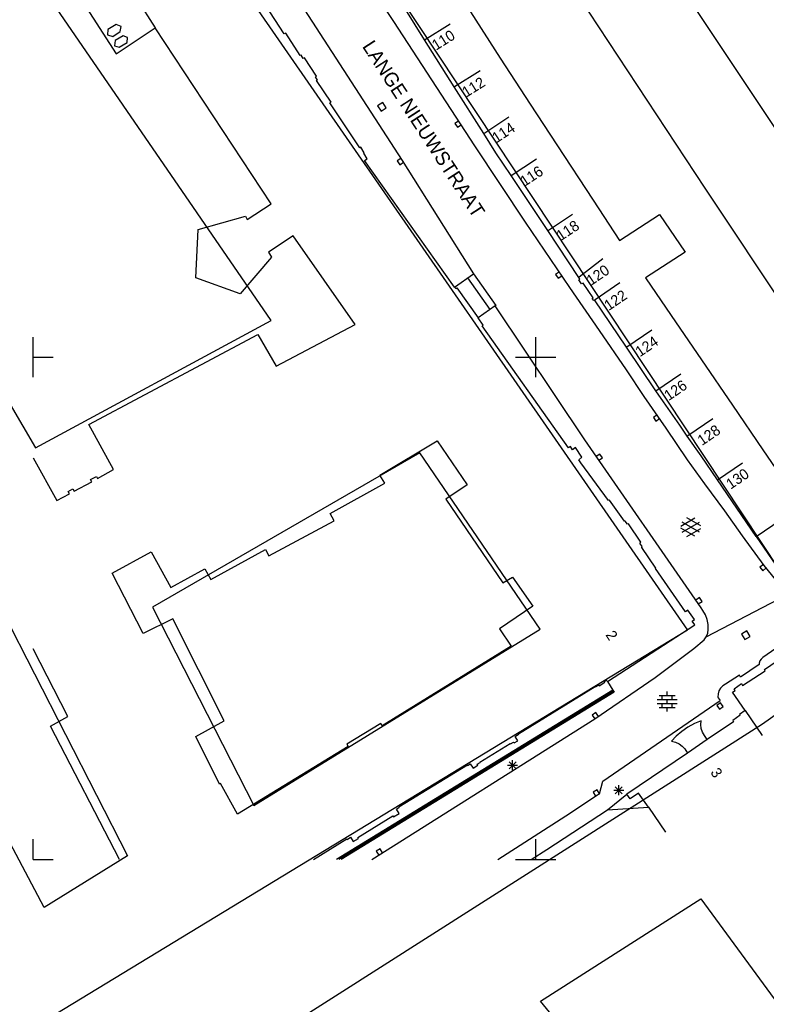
# Model space of a CAD drawing. Header units: millimetres. Extents: x 135944 to 142000, y 454200 to 456692.
# Tile 15 of 185: x 137049 to 137123, y 455086 to 455184. Entities that reach past the tile are written whole.
import ezdxf
from ezdxf.enums import TextEntityAlignment as Align

# ---------------------------------------------------------------- set-up
doc = ezdxf.new("R2010")
doc.units = ezdxf.units.MM
doc.layers.get('0').update_dxf_attribs({"color": 251})
doc.layers.add('TotaalGBKN2013X$0$Contouren', color=251, linetype='Continuous')
doc.styles.add('TotaalGBKN2013X$0$GBKN binnenstad 2009$0$Standard', font='txt')

msp = doc.modelspace()

# ---------------------------------------------------------------- linework, layer by layer
for p, q in [((137070.02, 455195.352), (137086.717, 455169.601)), ((137116.871, 455166.838), (137099.895, 455192.63)), ((137052.209, 455189.675), (137058.246, 455180.201)), ((137085.868, 455183.425), (137081.711, 455189.741)), ((137131.34, 455161.523), (137113.175, 455188.807)), ((137088.945, 455181.619), (137085.331, 455187.375)), ((137074.973, 455182.191), (137072.119, 455186.596)), ((137060.311, 455185.684), (137062.132, 455182.802)), ((137093.494, 455184.379), (137096.468, 455179.794)), ((137093.925, 455171.063), (137085.868, 455183.425)), ((137057.443, 455182.617), (137057.408, 455182.11)), ((137058.253, 455183.128), (137057.443, 455182.617)), ((137057.912, 455181.948), (137058.646, 455182.428)), ((137058.246, 455180.201), (137062.132, 455182.802)), ((137058.745, 455182.934), (137058.253, 455183.128)), ((137058.646, 455182.428), (137058.745, 455182.934)), ((137073.666, 455165.287), (137062.132, 455182.802)), ((137088.937, 455181.614), (137091.482, 455183.204)), ((137057.408, 455182.11), (137057.912, 455181.948)), ((137058.145, 455181.537), (137058.097, 455181.017)), ((137058.942, 455181.99), (137058.145, 455181.537)), ((137059.396, 455181.829), (137058.942, 455181.99)), ((137059.335, 455181.335), (137059.396, 455181.829)), ((137075.127, 455182.271), (137074.973, 455182.191)), ((137076.563, 455180.03), (137075.127, 455182.271)), ((137091.89, 455176.934), (137088.945, 455181.619)), ((137058.097, 455181.017), (137058.551, 455180.881)), ((137058.551, 455180.881), (137059.335, 455181.335)), ((137076.653, 455180.08), (137076.563, 455180.03)), ((137076.876, 455179.733), (137076.653, 455180.08)), ((137077.004, 455179.808), (137076.876, 455179.733)), ((137078.181, 455177.99), (137077.004, 455179.808)), ((137096.468, 455179.794), (137099.452, 455175.211)), ((137091.922, 455176.954), (137094.467, 455178.544)), ((137078.091, 455177.934), (137078.181, 455177.99)), ((137078.289, 455177.588), (137078.091, 455177.934)), ((137078.205, 455177.551), (137078.289, 455177.588)), ((137079.637, 455175.412), (137078.205, 455177.551)), ((137094.825, 455172.28), (137091.89, 455176.934)), ((137079.502, 455175.344), (137079.637, 455175.412)), ((137082.496, 455170.86), (137079.502, 455175.344)), ((137084.791, 455175.357), (137084.271, 455175.019)), ((137084.271, 455175.019), (137084.609, 455174.499)), ((137084.609, 455174.499), (137085.129, 455174.837)), ((137085.129, 455174.837), (137084.791, 455175.357)), ((137099.452, 455175.211), (137102.101, 455171.158)), ((137094.825, 455172.28), (137097.335, 455173.924)), ((137092.317, 455173.519), (137091.947, 455173.263)), ((137091.947, 455173.263), (137092.204, 455172.893)), ((137092.204, 455172.893), (137092.574, 455173.15)), ((137096.036, 455170.363), (137094.825, 455172.28)), ((137082.605, 455170.916), (137082.496, 455170.86)), ((137082.945, 455170.364), (137082.605, 455170.916)), ((137098.998, 455163.451), (137093.925, 455171.063)), ((137102.101, 455171.158), (137105.704, 455165.644)), ((137082.893, 455170.32), (137082.945, 455170.364)), ((137083.226, 455169.743), (137082.893, 455170.32)), ((137082.97, 455169.581), (137083.226, 455169.743)), ((137086.595, 455169.791), (137086.218, 455169.546)), ((137097.541, 455168.097), (137096.036, 455170.363)), ((137097.563, 455168.111), (137100.073, 455169.755)), ((137091.921, 455156.992), (137082.97, 455169.581)), ((137086.218, 455169.546), (137086.463, 455169.168)), ((137086.463, 455169.168), (137086.84, 455169.413)), ((137086.717, 455169.601), (137093.805, 455158.317)), ((137101.189, 455162.604), (137097.541, 455168.097)), ((137130.84, 455145.753), (137116.871, 455166.838)), ((137071.285, 455163.709), (137073.666, 455165.287)), ((137105.704, 455165.644), (137108.332, 455161.622)), ((137066.409, 455162.728), (137071.114, 455164.03)), ((137071.114, 455164.03), (137071.285, 455163.709)), ((137101.164, 455162.587), (137103.674, 455164.231)), ((137108.332, 455161.622), (137112.306, 455164.22)), ((137112.306, 455164.22), (137114.86, 455160.458)), ((137103.388, 455156.949), (137098.998, 455163.451)), ((137066.173, 455157.907), (137066.409, 455162.728)), ((137075.874, 455162.093), (137073.404, 455160.467)), ((137082.046, 455153.257), (137075.874, 455162.093)), ((137104.278, 455157.953), (137101.189, 455162.604)), ((137073.725, 455159.978), (137070.598, 455156.32)), ((137073.404, 455160.467), (137073.725, 455159.978)), ((137104.319, 455157.99), (137106.68, 455159.842)), ((137114.86, 455160.458), (137110.937, 455157.91)), ((137070.598, 455156.32), (137066.173, 455157.907)), ((137091.921, 455156.992), (137093.805, 455158.317)), ((137095.456, 455154.758), (137093.234, 455157.915)), ((137093.805, 455158.317), (137096.027, 455155.16)), ((137102.351, 455158.487), (137101.978, 455158.236)), ((137101.978, 455158.236), (137102.23, 455157.863)), ((137102.23, 455157.863), (137102.603, 455158.114)), ((137104.403, 455157.765), (137104.278, 455157.953)), ((137110.937, 455157.91), (137113.484, 455154.164)), ((137091.921, 455156.992), (137092.037, 455156.829)), ((137092.037, 455156.829), (137092.159, 455156.92)), ((137092.159, 455156.92), (137094.268, 455153.922)), ((137106.361, 455152.665), (137103.388, 455156.949)), ((137104.277, 455157.7), (137104.403, 455157.765)), ((137104.563, 455157.304), (137104.277, 455157.7)), ((137104.708, 455157.376), (137104.563, 455157.304)), ((137105.706, 455155.913), (137104.708, 455157.376)), ((137105.897, 455155.746), (137108.381, 455157.43)), ((137105.612, 455155.854), (137105.706, 455155.913)), ((137095.951, 455155.107), (137094.268, 455153.922)), ((137096.027, 455155.16), (137095.951, 455155.107)), ((137104.871, 455141.762), (137095.951, 455155.107)), ((137105.774, 455155.653), (137105.612, 455155.854)), ((137105.856, 455155.712), (137105.774, 455155.653)), ((137109.022, 455151.012), (137105.856, 455155.712)), ((137094.771, 455153.208), (137094.268, 455153.922)), ((137113.484, 455154.164), (137116.485, 455149.752)), ((137074.168, 455149.123), (137082.046, 455153.257)), ((137094.663, 455153.132), (137094.771, 455153.208)), ((137103.253, 455140.974), (137094.663, 455153.132)), ((137050, 455150), (137050, 455152)), ((137055.537, 455143.315), (137072.339, 455152.259)), ((137072.339, 455152.259), (137074.168, 455149.123)), ((137100, 455150), (137100, 455152)), ((137109.022, 455148.751), (137106.361, 455152.665)), ((137109.055, 455151.035), (137111.539, 455152.719)), ((137111.952, 455146.662), (137109.022, 455151.012)), ((137050, 455150), (137052, 455150)), ((137050, 455148), (137050, 455150)), ((137098, 455150), (137100, 455150)), ((137100, 455150), (137102, 455150)), ((137100, 455148), (137100, 455150)), ((137116.485, 455149.752), (137119.571, 455145.215)), ((137110.784, 455146.088), (137109.022, 455148.751)), ((137111.964, 455146.67), (137114.448, 455148.354)), ((137112.993, 455142.941), (137110.784, 455146.088)), ((137112.699, 455145.553), (137111.952, 455146.662)), ((137114.335, 455143.223), (137112.699, 455145.553)), ((137119.571, 455145.215), (137122.59, 455140.776)), ((137112.073, 455144.254), (137111.703, 455143.998)), ((137058, 455138.809), (137055.537, 455143.315)), ((137111.703, 455143.998), (137111.96, 455143.628)), ((137111.96, 455143.628), (137112.33, 455143.885)), ((137115.078, 455142.156), (137114.335, 455143.223)), ((137115.131, 455142.192), (137117.609, 455143.884)), ((137115.101, 455139.787), (137112.993, 455142.941)), ((137084.474, 455138.271), (137090.186, 455141.669)), ((137090.186, 455141.669), (137093.171, 455137.296)), ((137116.444, 455125.046), (137104.871, 455141.762)), ((137116.46, 455140.171), (137115.078, 455142.156)), ((137103.454, 455141.11), (137103.253, 455140.974)), ((137103.663, 455140.784), (137103.454, 455141.11)), ((137103.964, 455141.005), (137103.663, 455140.784)), ((137104.571, 455140.035), (137103.964, 455141.005)), ((137106.389, 455140.362), (137106.019, 455140.105)), ((137106.646, 455139.992), (137106.389, 455140.362)), ((137122.59, 455140.776), (137125.811, 455136.04)), ((137050, 455139.971), (137052.367, 455135.722)), ((137104.295, 455139.796), (137104.571, 455140.035)), ((137104.499, 455139.476), (137104.295, 455139.796)), ((137107.227, 455135.722), (137104.499, 455139.476)), ((137106.276, 455139.736), (137106.646, 455139.992)), ((137116.82, 455137.408), (137115.101, 455139.787)), ((137118.09, 455137.788), (137116.46, 455140.171)), ((137118.086, 455137.786), (137120.564, 455139.478)), ((137056.403, 455137.923), (137058, 455138.809)), ((137084.986, 455137.464), (137084.474, 455138.271)), ((137054.066, 455136.651), (137055.841, 455137.599)), ((137055.717, 455137.816), (137056.304, 455138.115)), ((137055.841, 455137.599), (137055.717, 455137.816)), ((137056.304, 455138.115), (137056.403, 455137.923)), ((137079.557, 455134.445), (137084.986, 455137.464)), ((137093.171, 455137.296), (137091.061, 455135.869)), ((137118.818, 455134.709), (137116.82, 455137.408)), ((137121.932, 455132.165), (137118.09, 455137.788)), ((137052.367, 455135.722), (137053.619, 455136.389)), ((137053.495, 455136.632), (137053.935, 455136.882)), ((137053.619, 455136.389), (137053.495, 455136.632)), ((137053.935, 455136.882), (137054.066, 455136.651)), ((137091.061, 455135.869), (137096.731, 455127.535)), ((137107.341, 455135.762), (137107.227, 455135.722)), ((137108.833, 455133.665), (137107.341, 455135.762)), ((137079.942, 455133.716), (137079.557, 455134.445)), ((137120.571, 455132.216), (137118.818, 455134.709)), ((137073.454, 455130.226), (137079.942, 455133.716)), ((137108.889, 455133.685), (137108.833, 455133.665)), ((137109.124, 455133.365), (137108.889, 455133.685)), ((137109.224, 455133.417), (137109.124, 455133.365)), ((137110.457, 455131.595), (137109.224, 455133.417)), ((137114.422, 455133.192), (137115.824, 455134.001)), ((137114.559, 455132.579), (137116.292, 455133.578)), ((137116.292, 455132.59), (137114.56, 455133.592)), ((137116.422, 455133.209), (137115.036, 455134.01)), ((137121.932, 455132.165), (137124.416, 455133.849)), ((137115.823, 455132.169), (137114.422, 455132.978)), ((137115.036, 455132.16), (137116.422, 455132.96)), ((137110.345, 455131.486), (137110.457, 455131.595)), ((137110.605, 455131.14), (137110.345, 455131.486)), ((137122.732, 455129.279), (137120.571, 455132.216)), ((137121.932, 455132.165), (137125.048, 455127.616)), ((137057.846, 455128.485), (137061.729, 455130.617)), ((137061.729, 455130.617), (137063.708, 455127.083)), ((137067.684, 455127.86), (137073.106, 455130.84)), ((137073.106, 455130.84), (137073.454, 455130.226)), ((137110.556, 455131.057), (137110.605, 455131.14)), ((137111.964, 455129.003), (137110.556, 455131.057)), ((137060.94, 455122.489), (137057.846, 455128.485)), ((137063.708, 455127.083), (137067.067, 455128.923)), ((137067.067, 455128.923), (137067.684, 455127.86)), ((137111.908, 455128.97), (137111.964, 455129.003)), ((137114.907, 455124.658), (137111.908, 455128.97)), ((137122.654, 455129.379), (137122.302, 455129.098)), ((137122.302, 455129.098), (137122.583, 455128.746)), ((137122.583, 455128.746), (137122.935, 455129.027)), ((137124.312, 455127.302), (137122.732, 455129.279)), ((137096.731, 455127.535), (137097.677, 455128.091)), ((137097.677, 455128.091), (137099.713, 455125.212)), ((137116.286, 455126.064), (137115.916, 455125.808)), ((137116.173, 455125.438), (137116.543, 455125.694)), ((137116.543, 455125.694), (137116.286, 455126.064)), ((137116.972, 455122.177), (137124.994, 455126.352)), ((137099.713, 455125.212), (137096.401, 455122.971)), ((137115.143, 455124.828), (137114.907, 455124.658)), ((137115.784, 455123.883), (137115.143, 455124.828)), ((137116.629, 455124.798), (137116.444, 455125.046)), ((137116.876, 455124.358), (137116.629, 455124.798)), ((137063.902, 455123.945), (137060.94, 455122.489)), ((137069.005, 455113.798), (137063.902, 455123.945)), ((137115.559, 455123.732), (137115.784, 455123.883)), ((137115.817, 455123.349), (137115.559, 455123.732)), ((137117.052, 455123.884), (137116.876, 455124.358)), ((137117.15, 455123.389), (137117.052, 455123.884)), ((137096.401, 455122.971), (137097.549, 455121.228)), ((137107.129, 455117.705), (137115.817, 455123.349)), ((137117.107, 455122.523), (137117.169, 455122.884)), ((137117.169, 455122.884), (137117.15, 455123.389)), ((137121.014, 455122.744), (137120.48, 455122.428)), ((137121.33, 455122.21), (137121.014, 455122.744)), ((137115.727, 455120.992), (137116.758, 455121.854)), ((137116.758, 455121.854), (137116.972, 455122.177)), ((137116.972, 455122.177), (137117.107, 455122.523)), ((137120.48, 455122.428), (137120.796, 455121.894)), ((137120.796, 455121.894), (137121.33, 455122.21)), ((137124.857, 455121.657), (137122.609, 455120.089)), ((137053.46, 455114.226), (137050, 455120.977)), ((137097.549, 455121.228), (137084.715, 455113.304)), ((137111.867, 455118.126), (137115.727, 455120.992)), ((137122.754, 455118.906), (137125.746, 455120.953)), ((137122.287, 455119.757), (137122.226, 455119.531)), ((137122.419, 455119.951), (137122.287, 455119.757)), ((137122.609, 455120.089), (137122.419, 455119.951)), ((137122.226, 455119.407), (137120.381, 455118.16)), ((137120.563, 455117.312), (137122.836, 455118.79)), ((137122.226, 455119.531), (137122.226, 455119.407)), ((137122.836, 455118.79), (137122.754, 455118.906)), ((137105.869, 455113.986), (137111.867, 455118.126)), ((137106.311, 455117.285), (137106.89, 455117.649)), ((137106.831, 455117.741), (137107.017, 455117.859)), ((137106.89, 455117.649), (137106.831, 455117.741)), ((137107.017, 455117.859), (137107.129, 455117.705)), ((137107.129, 455117.705), (137107.663, 455116.849)), ((137120.264, 455118.358), (137118.886, 455117.44)), ((137120.381, 455118.16), (137120.264, 455118.358)), ((137107.663, 455116.849), (137080.187, 455100)), ((137107.726, 455116.746), (137080.416, 455100)), ((137098.274, 455112.51), (137105.919, 455117.227)), ((137105.919, 455117.227), (137105.946, 455117.184)), ((137105.946, 455117.184), (137106.252, 455117.377)), ((137106.252, 455117.377), (137106.311, 455117.285)), ((137107.663, 455116.849), (137107.789, 455116.644)), ((137113.077, 455116.328), (137113.077, 455116.728)), ((137118.227, 455116.786), (137118.139, 455116.483)), ((137118.389, 455117.058), (137118.227, 455116.786)), ((137118.613, 455117.281), (137118.389, 455117.058)), ((137118.886, 455117.44), (137118.613, 455117.281)), ((137119.57, 455116.639), (137119.845, 455116.832)), ((137119.752, 455116.998), (137120.476, 455117.517)), ((137119.845, 455116.832), (137119.752, 455116.998)), ((137120.476, 455117.517), (137120.563, 455117.312)), ((137107.789, 455116.644), (137080.646, 455100)), ((137106.67, 455107.8), (137118.35, 455115.825)), ((137112.097, 455115.928), (137114.057, 455115.928)), ((137112.277, 455116.328), (137113.877, 455116.328)), ((137112.577, 455115.928), (137112.577, 455116.328)), ((137113.077, 455115.528), (137113.077, 455115.928)), ((137113.577, 455115.928), (137113.577, 455116.328)), ((137118.139, 455116.483), (137118.129, 455116.167)), ((137118.129, 455116.167), (137118.14, 455116.081)), ((137118.14, 455116.081), (137118.35, 455115.825)), ((137120.853, 455114.811), (137119.57, 455116.639)), ((137112.097, 455115.528), (137114.057, 455115.528)), ((137112.277, 455115.128), (137113.877, 455115.128)), ((137112.577, 455115.128), (137112.577, 455115.528)), ((137113.077, 455114.728), (137113.077, 455115.128)), ((137113.577, 455115.128), (137113.577, 455115.528)), ((137118.384, 455115.598), (137118.022, 455115.33)), ((137118.022, 455115.33), (137118.29, 455114.968)), ((137118.29, 455114.968), (137118.652, 455115.236)), ((137118.652, 455115.236), (137118.384, 455115.598)), ((137120.853, 455114.811), (137120.27, 455114.437)), ((137120.84, 455114.83), (137122.527, 455112.349)), ((137051.722, 455113.253), (137053.46, 455114.226)), ((137066.189, 455112.239), (137069.005, 455113.798)), ((137083.699, 455100), (137105.869, 455113.986)), ((137105.986, 455114.612), (137105.615, 455114.357)), ((137105.615, 455114.357), (137105.871, 455113.986)), ((137106.241, 455114.242), (137105.986, 455114.612)), ((137116.469, 455113.811), (137115.784, 455113.527)), ((137116.429, 455113.417), (137116.468, 455113.804)), ((137116.468, 455113.804), (137116.469, 455113.811)), ((137120.326, 455114.348), (137119.602, 455113.823)), ((137119.602, 455113.823), (137119.664, 455113.708)), ((137120.27, 455114.437), (137120.326, 455114.348)), ((137058.604, 455100), (137051.722, 455113.253)), ((137084.591, 455113.515), (137081.217, 455111.473)), ((137084.715, 455113.304), (137084.591, 455113.515)), ((137114.525, 455112.748), (137113.966, 455112.261)), ((137115.134, 455113.172), (137114.525, 455112.748)), ((137115.784, 455113.527), (137115.134, 455113.172)), ((137116.47, 455113.031), (137116.429, 455113.417)), ((137116.589, 455112.66), (137116.47, 455113.031)), ((137119.664, 455113.708), (137117.044, 455111.923)), ((137068.529, 455107.492), (137066.189, 455112.239)), ((137097.851, 455111.592), (137098.205, 455111.809)), ((137097.938, 455112.244), (137098.299, 455112.467)), ((137098.205, 455111.809), (137097.938, 455112.244)), ((137098.299, 455112.467), (137098.274, 455112.51)), ((137113.966, 455112.261), (137113.505, 455111.768)), ((137113.505, 455111.768), (137113.896, 455111.678)), ((137117.044, 455111.923), (137115.085, 455110.589)), ((137116.781, 455112.322), (137116.589, 455112.66)), ((137117.044, 455111.923), (137116.781, 455112.322)), ((137081.354, 455111.23), (137070.342, 455104.495)), ((137081.217, 455111.473), (137081.354, 455111.23)), ((137094.453, 455109.691), (137097.472, 455111.546)), ((137097.472, 455111.546), (137097.498, 455111.504)), ((137097.498, 455111.504), (137097.794, 455111.685)), ((137097.794, 455111.685), (137097.851, 455111.592)), ((137113.896, 455111.678), (137114.26, 455111.512)), ((137114.26, 455111.512), (137114.585, 455111.277)), ((137114.585, 455111.277), (137114.845, 455110.999)), ((137114.845, 455110.999), (137115.085, 455110.589)), ((137097.698, 455108.872), (137097.698, 455109.872)), ((137115.085, 455110.589), (137109.07, 455106.508)), ((137086.391, 455105.228), (137093.201, 455109.408)), ((137093.201, 455109.408), (137093.227, 455109.365)), ((137093.227, 455109.365), (137093.488, 455109.525)), ((137093.488, 455109.525), (137093.759, 455109.081)), ((137093.759, 455109.081), (137094.243, 455109.374)), ((137094.186, 455109.468), (137094.479, 455109.648)), ((137094.243, 455109.374), (137094.186, 455109.468)), ((137094.479, 455109.648), (137094.453, 455109.691)), ((137097.198, 455109.372), (137098.198, 455109.372)), ((137097.344, 455109.018), (137098.052, 455109.726)), ((137098.052, 455109.018), (137097.344, 455109.726)), ((137068.637, 455107.542), (137068.529, 455107.492)), ((137070.342, 455104.495), (137068.637, 455107.542)), ((137106.11, 455106.923), (137105.725, 455106.69)), ((137106.343, 455106.537), (137106.11, 455106.923)), ((137106.33, 455106.52), (137106.67, 455107.8)), ((137107.76, 455106.887), (137108.76, 455106.887)), ((137107.906, 455106.533), (137108.614, 455107.241)), ((137108.614, 455106.533), (137107.906, 455107.241)), ((137108.26, 455106.387), (137108.26, 455107.387)), ((137102.99, 455104.35), (137106.15, 455106.42)), ((137105.725, 455106.69), (137105.958, 455106.305)), ((137106.15, 455106.42), (137106.33, 455106.52)), ((137107.139, 455104.937), (137109.07, 455106.508)), ((137109.393, 455106.016), (137109.07, 455106.508)), ((137110.225, 455106.609), (137109.393, 455106.016)), ((137111.232, 455105.209), (137110.225, 455106.609)), ((137086.143, 455105.018), (137086.417, 455105.186)), ((137086.415, 455104.574), (137086.143, 455105.018)), ((137086.417, 455105.186), (137086.391, 455105.228)), ((137101.089, 455100.991), (137107.139, 455104.937)), ((137107.139, 455104.937), (137111.232, 455105.209)), ((137111.232, 455105.209), (137112.919, 455102.728)), ((137082.304, 455102.192), (137085.779, 455104.325)), ((137085.779, 455104.325), (137085.842, 455104.223)), ((137085.842, 455104.223), (137086.415, 455104.574)), ((137096.228, 455100), (137102.99, 455104.35)), ((137050, 455100), (137050, 455102)), ((137077.884, 455100), (137081.21, 455102.037)), ((137081.21, 455102.037), (137081.236, 455101.995)), ((137081.236, 455101.995), (137081.572, 455102.2)), ((137081.572, 455102.2), (137081.845, 455101.768)), ((137081.845, 455101.768), (137082.366, 455102.09)), ((137082.366, 455102.09), (137082.304, 455102.192)), ((137100, 455100), (137100, 455102)), ((137084.52, 455101.05), (137084.139, 455100.81)), ((137084.76, 455100.67), (137084.52, 455101.05)), ((137099.545, 455100), (137101.089, 455100.991)), ((137084.139, 455100.81), (137084.379, 455100.43)), ((137050, 455100), (137052, 455100)), ((137098, 455100), (137100, 455100)), ((137100, 455100), (137102, 455100))]:
    msp.add_line(p, q)
at = {"layer": 'TotaalGBKN2013X$0$Contouren'}
for p, q in [((137064.794, 455195.502), (137115.089, 455122.825)), ((137073.682, 455153.643), (137050.336, 455187.683)), ((137085.196, 455187.818), (137124.262, 455128.786)), ((137042.346, 455154.405), (137050.217, 455140.99)), ((137050.217, 455140.99), (137073.682, 455153.643)), ((137122.556, 455113.494), (137174.228, 455150.308)), ((137088.453, 455140.48), (137061.887, 455125.119)), ((137100.431, 455122.925), (137088.453, 455140.48)), ((137061.887, 455125.119), (137071.968, 455105.369)), ((137047.063, 455124.509), (137059.397, 455100.371)), ((137115.089, 455122.825), (137050.573, 455083.569)), ((137071.968, 455105.369), (137100.431, 455122.925)), ((137051.078, 455095.22), (137038.126, 455119.763)), ((137063.822, 455076.081), (137122.556, 455113.494)), ((137059.397, 455100.371), (137051.078, 455095.22)), ((137100.466, 455085.893), (137116.426, 455096.084)), ((137116.426, 455096.084), (137127.151, 455081.419)), ((137114.881, 455068.258), (137100.466, 455085.893))]:
    msp.add_line(p, q, dxfattribs=at)

# ---------------------------------------------------------------- texts
at = {"style": 'TotaalGBKN2013X$0$GBKN binnenstad 2009$0$Standard'}
for s, rotation, p in [('110', 31.9879, (137089.806, 455180.965)), ('112', 31.9879, (137092.808, 455176.284)), ('114', 33.225, (137095.801, 455171.728)), ('116', 33.225, (137098.594, 455167.4)), ('118', 33.225, (137102.194, 455161.983)), ('120', 34.1276, (137105.206, 455157.53)), ('122', 34.1276, (137106.964, 455155.028)), ('124', 34.1276, (137110.069, 455150.425)), ('126', 34.1276, (137112.925, 455146.059)), ('128', 34.3251, (137116.247, 455141.591)), ('130', 34.3251, (137119.097, 455137.239)), ('3', 304.2128, (137117.774, 455108.959))]:
    msp.add_text(s, height=1.054, rotation=rotation, dxfattribs=at).set_placement(p, align=Align.MIDDLE_LEFT)
msp.add_text('LANGE NIEUWSTRAAT', height=1.4, rotation=302.9595, dxfattribs=at).set_placement((137082.693, 455180.953))
msp.add_text('2', height=1.054, rotation=302.9972, dxfattribs=at).set_placement((137107.777, 455121.986), align=Align.MIDDLE_RIGHT)

doc.saveas('drawing.dxf')
